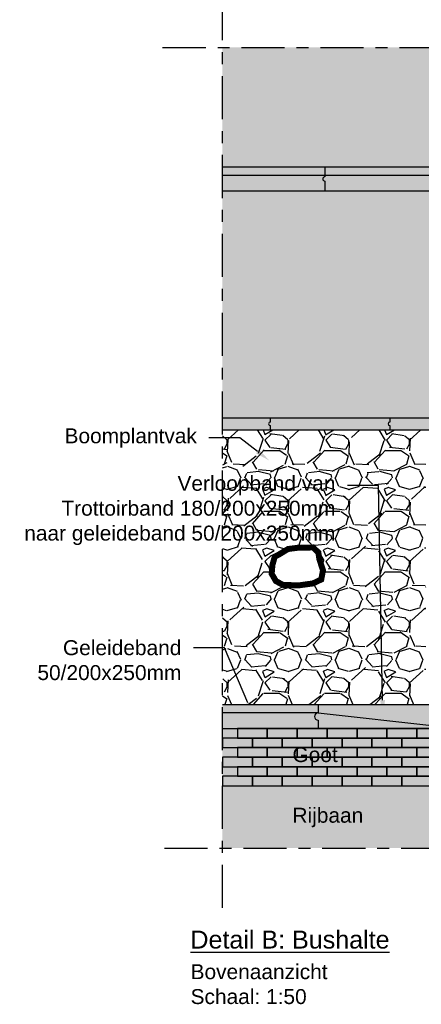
# Model space of a CAD drawing. Header units: metres. Extents: x 8 to 122, y -18 to 26.
# Tile 9 of 54: x 26 to 29.35, y -1.02 to 7.23. Entities that reach past the tile are written whole.
import ezdxf
from ezdxf import colors
from ezdxf.entities.mleader import LeaderData, LeaderLine
from ezdxf.math import Vec2, Vec3

# ---------------------------------------------------------------- set-up
doc = ezdxf.new("R2010")
doc.units = ezdxf.units.M
doc.linetypes.add('ACAD_ISO04W100', pattern=[30, 24, -3, 0, -3])
doc.layers.add('N-WE-AL-DETAIL-G', color=7, linetype='Continuous')
doc.layers.add('X-XX-AL-DETAIL-G', color=7, linetype='Continuous')
doc.layers.add('X-XX-AL-AANKLEDING-T25', color=7, linetype='Continuous', lineweight=25)
doc.layers.add('X-XX-AL-AANKLEDING-T30', color=7, linetype='Continuous', lineweight=30)
doc.styles.add('NLCS_ISO', font='arial.ttf')

msp = doc.modelspace()

# ---------------------------------------------------------------- hatches: boundary and pattern name
at = {"true_color": 0xb97150}
h = msp.add_hatch(color=13, dxfattribs=at)
h.dxf.hatch_style = 1
h.paths.add_polyline_path([(27.6924507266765, 1.292715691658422), (27.6924507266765, 0.812715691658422), (42.3924507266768, 0.8127156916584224), (42.3924507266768, 1.292715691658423)])
at = {"layer": 'N-WE-AL-DETAIL-G'}
h = msp.add_hatch(dxfattribs=at)
h.set_pattern_fill('AR-HBONE', color=251, scale=0.001, angle=45)
h.set_pattern_definition([(90, (0, -0.5090684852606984), (-0.1016, 0.1016), [0.3048, -0.1016]), (180, (0, -0.4074685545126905), (-0.1016, 0.1016), [0.3048, -0.1016])])
h.paths.add_polyline_path([(27.6924507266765, 6.992715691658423), (27.6924507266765, 5.992715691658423), (38.65513021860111, 5.992715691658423), (38.65513021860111, 6.292715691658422), (38.65513021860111, 6.592715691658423), (38.95513021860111, 6.592715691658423), (38.95513021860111, 6.89271569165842), (39.2551302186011, 6.89271569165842), (39.5551302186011, 6.89271569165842), (39.5551302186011, 6.592715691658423), (39.8551302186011, 6.592715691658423), (39.8551302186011, 6.292715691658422), (39.8551302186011, 5.992715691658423), (42.3924507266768, 5.992715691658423), (42.3924507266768, 6.992715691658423)])
h = msp.add_hatch(color=253, dxfattribs=at)
h.dxf.hatch_style = 1
h.paths.add_polyline_path([(27.6924507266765, 5.992715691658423), (42.3924507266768, 5.992715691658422), (42.3924507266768, 5.792715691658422), (27.6924507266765, 5.792715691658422)])
at = {"layer": 'N-WE-AL-DETAIL-G', "true_color": 0xcc6161}
h = msp.add_hatch(color=13, dxfattribs=at)
h.dxf.hatch_style = 1
h.paths.add_polyline_path([(27.6924507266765, 5.792715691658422), (42.3924507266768, 5.792715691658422), (42.3924507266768, 3.892715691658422), (27.6924507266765, 3.892715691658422)])
at = {"layer": 'N-WE-AL-DETAIL-G'}
h = msp.add_hatch(color=253, dxfattribs=at)
h.dxf.hatch_style = 1
h.paths.add_polyline_path([(27.6924507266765, 3.892715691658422), (42.3924507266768, 3.892715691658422), (42.3924507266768, 3.792715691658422), (27.6924507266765, 3.792715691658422)])
h = msp.add_hatch(color=253, dxfattribs=at)
h.dxf.hatch_style = 1
h.paths.add_polyline_path([(29.49245072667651, 1.492715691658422), (27.6924507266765, 1.492715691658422), (27.6924507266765, 1.292715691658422), (29.49245072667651, 1.292715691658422)])
h = msp.add_hatch(dxfattribs=at)
h.set_pattern_fill('AR-HBONE', color=251, scale=0.001, angle=90)
h.set_pattern_definition([(135, (29.77533237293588, 0.5995053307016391), (-0.1436840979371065, 8.798113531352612e-18), [0.3048, -0.1016]), (225, (29.70349037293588, 0.6713473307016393), (-0.1436840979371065, 2.300896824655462e-17), [0.3048, -0.1016])])
h.paths.add_polyline_path([(42.3924507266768, 0.2927156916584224), (42.39245072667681, 0.812715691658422), (27.6924507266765, 0.812715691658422), (27.6924507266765, 0.2927156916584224)])
at = {"layer": 'X-XX-AL-DETAIL-G'}
h = msp.add_hatch(dxfattribs=at)
h.set_pattern_fill('GRAVEL', color=253, scale=0.02)
h.set_pattern_definition([(228.0127875, (1.171324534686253, 12.5325678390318), (-4.064000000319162, -4.571999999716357), [0.068344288, -6.766096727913]), (184.969741, (1.125604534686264, 12.4817678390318), (6.095999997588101, 0.5080000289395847), [0.1172809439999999, -11.61080977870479]), (132.5104471, (1.008764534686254, 12.4716078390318), (5.080000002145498, -5.587999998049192), [0.08269630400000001, -8.186944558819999]), (267.273689, (0.810644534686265, 12.3446078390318), (0.508000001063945, 10.15999999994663), [0.1068009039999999, -10.57328748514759]), (292.83365418, (0.8055645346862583, 12.2379278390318), (-2.540000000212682, 6.095999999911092), [0.1047267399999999, -10.36796154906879]), (357.2736889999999, (0.8462045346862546, 12.1414078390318), (-10.15999999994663, 0.5080000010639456), [0.1068009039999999, -10.57328748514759]), (37.69424047, (0.9528845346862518, 12.1363278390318), (-6.603999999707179, -5.080000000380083), [0.141238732, -13.9826230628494]), (72.25532837, (1.064644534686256, 12.2226878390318), (3.556000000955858, 11.17599999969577), [0.133343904, -13.201051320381]), (121.42956562, (1.105284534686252, 12.3496878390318), (-4.064000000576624, 6.603999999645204), [0.1071626, -10.6091091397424]), (175.2363583, (1.049404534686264, 12.4411278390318), (5.587999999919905, -0.5080000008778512), [0.1223426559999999, -5.994787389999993]), (222.3974378, (0.9274845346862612, 12.4512878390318), (-6.095999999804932, -5.588000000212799), [0.158215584, -15.6633545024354]), (138.81407483, (1.313564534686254, 12.3395278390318), (-3.555999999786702, 3.048000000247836), [0.05400090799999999, -5.3461131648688]), (171.4692344, (1.272924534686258, 12.3750878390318), (6.604000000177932, -1.015999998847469), [0.102736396, -10.170927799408]), (225, (1.171324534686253, 12.3903278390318), (-7.105427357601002e-17, -0.5080000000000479), [0.071841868, -0.6465786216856]), (203.19859051, (1.135764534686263, 12.4512878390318), (2.540000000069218, 1.015999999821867), [0.03868826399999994, -3.830124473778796]), (291.80140949, (1.100204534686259, 12.4360478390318), (-0.5080000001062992, 1.523999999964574), [0.054713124, -2.680950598]), (30.96375653, (1.120524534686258, 12.3852478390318), (1.524000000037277, 1.015999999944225), [0.0888639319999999, -2.873259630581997]), (161.56505118, (1.196724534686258, 12.4309678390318), (1.016000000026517, -0.5079999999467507), [0.064257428, -1.5421796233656]), (16.389540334, (0.8055645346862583, 12.4360478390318), (5.080000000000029, 1.524000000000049), [0.09001760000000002, -8.911765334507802]), (70.34617594, (0.8919245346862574, 12.4614478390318), (-2.032000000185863, -5.587999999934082), [0.075519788, -7.476443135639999]), (293.19859051, (1.196724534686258, 12.5325678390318), (-1.015999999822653, 2.540000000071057), [0.07737601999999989, -3.791436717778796]), (343.6104596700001, (1.227204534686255, 12.4614478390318), (-5.080000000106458, 1.523999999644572), [0.0900175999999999, -8.911765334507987]), (339.44395478, (0.8055645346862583, 12.1210878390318), (-2.539999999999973, 1.016000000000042), [0.08680703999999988, -4.253546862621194]), (294.7751406, (0.886844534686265, 12.0906078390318), (-2.540000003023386, 5.587999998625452), [0.07273442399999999, -7.200718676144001]), (66.80140949, (1.201804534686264, 12.0245678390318), (1.01599999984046, 2.540000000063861), [0.07737602, -3.7914367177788]), (17.35402464, (1.232284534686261, 12.0956878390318), (-6.603999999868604, -2.032000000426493), [0.08515654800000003, -8.43047519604]), (69.44395478, (0.9528845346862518, 12.0245678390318), (-1.016000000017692, -2.539999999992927), [0.04340351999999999, -4.296950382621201]), (101.309932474, (1.171324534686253, 12.0245678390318), (-0.5080000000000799, 2.032000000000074), [0.02590292, -2.5643989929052]), (165.963756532, (1.16624453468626, 12.0499678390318), (1.523999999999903, -0.507999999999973), [0.10472674, -1.9898109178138]), (186.00900596, (1.064644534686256, 12.0753678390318), (5.079999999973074, 0.5080000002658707), [0.09705339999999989, -9.608272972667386]), (303.69006753, (1.120524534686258, 12.3395278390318), (-0.5080000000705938, 1.01599999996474), [0.073264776, -1.758355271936]), (353.15722659, (1.161164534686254, 12.2785678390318), (8.636000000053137, -1.015999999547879), [0.127911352, -12.6632018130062]), (60.9453959, (1.288164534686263, 12.2633278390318), (-2.032000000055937, -3.555999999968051), [0.052301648, -5.177878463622]), (90, (1.313564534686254, 12.3090478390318), (-0.508, 0.508), [0.03048, -0.4775199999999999]), (120.25643716, (1.054484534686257, 12.0906078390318), (2.031999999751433, -3.556000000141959), [0.070573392, -6.98678815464]), (48.01278749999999, (1.018924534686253, 12.1515678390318), (4.064000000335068, 4.571999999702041), [0.136688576, -6.697752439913]), (0, (1.110364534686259, 12.2531678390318), (0.508, 0.508), [0.13208, -0.37592]), (325.3048465, (1.24244453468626, 12.2531678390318), (5.080000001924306, -3.555999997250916), [0.080321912, -7.951863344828]), (254.0546040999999, (1.308484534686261, 12.2074478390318), (-0.5079999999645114, -2.032000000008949), [0.07396581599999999, -3.6243300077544]), (207.64597536, (1.288164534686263, 12.1363278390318), (-9.65200000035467, -5.079999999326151), [0.1204290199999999, -11.92249288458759]), (175.42607874, (1.181484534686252, 12.0804478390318), (-6.603999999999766, 0.5079999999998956), [0.127405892, -12.613169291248])])
h.paths.add_polyline_path([(27.6924507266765, 3.792715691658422), (29.39245072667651, 3.792715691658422), (29.39245072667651, 1.492715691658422), (27.6924507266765, 1.492715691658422)])
h.paths.add_polyline_path([(28.16721626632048, 2.750628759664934), (28.24036614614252, 2.79505551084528), (28.32929343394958, 2.806520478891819), (28.44977553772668, 2.807953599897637), (28.49423918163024, 2.766393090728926), (28.50284506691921, 2.709068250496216), (28.53296552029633, 2.617348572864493), (28.51862247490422, 2.539960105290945), (28.44834117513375, 2.506998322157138), (28.33359637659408, 2.491233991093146), (28.20163966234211, 2.494100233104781), (28.13996439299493, 2.525628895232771), (28.10410663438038, 2.587253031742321), (28.10984379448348, 2.660342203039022), (28.129924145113, 2.731998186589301)], flags=16)

# ---------------------------------------------------------------- linework, layer by layer
for points in [[(27.6924507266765, 5.992715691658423), (42.3924507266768, 5.992715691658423)], [(27.6924507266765, 5.792715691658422), (42.3924507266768, 5.792715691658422)], [(27.6924507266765, 3.892715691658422), (42.3924507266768, 3.892715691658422)], [(27.6924507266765, 3.792715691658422), (42.3924507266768, 3.792715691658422)]]:
    msp.add_lwpolyline(points)
at = {"layer": 'N-WE-AL-DETAIL-G', "linetype": 'ACAD_ISO04W100', "ltscale": 0.015}
for points in [[(27.6924507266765, -0.2072843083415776), (27.6924507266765, 7.492715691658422)], [(27.1924507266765, 6.992715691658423), (42.8924507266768, 6.992715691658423)], [(27.2071993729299, 0.2927156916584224), (42.8924507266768, 0.2927156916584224)]]:
    msp.add_lwpolyline(points, dxfattribs=at)
at = {"layer": 'N-WE-AL-DETAIL-G', "color": 252}
for points in [[(28.54935648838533, 5.992715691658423), (28.54935648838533, 5.910715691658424, 0.9999999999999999), (28.54935648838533, 5.874715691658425), (28.54935648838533, 5.792715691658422)], [(28.09245072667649, 3.892715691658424), (28.09245072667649, 3.857715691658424, 0.9999999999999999), (28.09245072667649, 3.827715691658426), (28.09245072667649, 3.792715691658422)], [(29.09245072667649, 3.892715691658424), (29.09245072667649, 3.857715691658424, 0.9999999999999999), (29.09245072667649, 3.827715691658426), (29.09245072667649, 3.792715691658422)], [(28.49245072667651, 1.492715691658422), (28.49245072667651, 1.422715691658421, 0.9999999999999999), (28.49245072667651, 1.362715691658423), (28.49245072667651, 1.292715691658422)]]:
    msp.add_lwpolyline(points, format="xyb", dxfattribs=at)
for points in [[(27.6924507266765, 5.922715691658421), (37.54935648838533, 5.922715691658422), (38.54935648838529, 5.792715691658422)], [(28.49245072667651, 1.422715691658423), (27.6924507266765, 1.422715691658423)], [(28.49245072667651, 1.422715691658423), (29.49245072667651, 1.312715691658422)]]:
    msp.add_lwpolyline(points, dxfattribs=at)
at = {"layer": 'N-WE-AL-DETAIL-G', "color": 251, "const_width": 0.05}
msp.add_lwpolyline([(28.16721626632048, 2.750628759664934), (28.24036614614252, 2.79505551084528), (28.32929343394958, 2.806520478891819), (28.44977553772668, 2.807953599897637), (28.49423918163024, 2.766393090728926), (28.50284506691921, 2.709068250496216), (28.53296552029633, 2.617348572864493), (28.51862247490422, 2.539960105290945), (28.44834117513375, 2.506998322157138), (28.33359637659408, 2.491233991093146), (28.20163966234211, 2.494100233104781), (28.13996439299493, 2.525628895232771), (28.10410663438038, 2.587253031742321), (28.10984379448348, 2.660342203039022), (28.129924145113, 2.731998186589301)], close=True, dxfattribs=at)
at = {"layer": 'N-WE-AL-DETAIL-G'}
for points in [[(27.6924507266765, 1.492715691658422), (29.49245072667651, 1.492715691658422)], [(27.6924507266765, 1.292715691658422), (42.3924507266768, 1.292715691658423)], [(27.6924507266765, 0.812715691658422), (42.3924507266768, 0.812715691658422)]]:
    msp.add_lwpolyline(points, dxfattribs=at)
at = {"layer": 'X-XX-AL-DETAIL-G', "color": 251}
for points in [[(27.8174507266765, 1.212715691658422), (28.0674507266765, 1.212715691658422), (28.0674507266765, 1.292715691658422), (27.8174507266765, 1.292715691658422)], [(28.0674507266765, 1.212715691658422), (28.3174507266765, 1.212715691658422), (28.3174507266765, 1.292715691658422), (28.0674507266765, 1.292715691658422)], [(28.3174507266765, 1.212715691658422), (28.5674507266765, 1.212715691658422), (28.5674507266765, 1.292715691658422), (28.3174507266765, 1.292715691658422)], [(28.5674507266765, 1.212715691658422), (28.8174507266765, 1.212715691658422), (28.8174507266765, 1.292715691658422), (28.5674507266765, 1.292715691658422)], [(28.8174507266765, 1.212715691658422), (29.0674507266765, 1.212715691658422), (29.0674507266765, 1.292715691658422), (28.8174507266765, 1.292715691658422)], [(29.0674507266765, 1.212715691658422), (29.3174507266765, 1.212715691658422), (29.3174507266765, 1.292715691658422), (29.0674507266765, 1.292715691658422)], [(29.3174507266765, 1.212715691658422), (29.5674507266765, 1.212715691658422), (29.5674507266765, 1.292715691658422), (29.3174507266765, 1.292715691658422)], [(27.6924507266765, 1.132715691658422), (27.9424507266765, 1.132715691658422), (27.9424507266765, 1.212715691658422), (27.6924507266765, 1.212715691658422)], [(27.9424507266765, 1.132715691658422), (28.1924507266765, 1.132715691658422), (28.1924507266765, 1.212715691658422), (27.9424507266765, 1.212715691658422)], [(28.1924507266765, 1.132715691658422), (28.4424507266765, 1.132715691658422), (28.4424507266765, 1.212715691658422), (28.1924507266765, 1.212715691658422)], [(28.4424507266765, 1.132715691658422), (28.6924507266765, 1.132715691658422), (28.6924507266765, 1.212715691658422), (28.4424507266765, 1.212715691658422)], [(28.6924507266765, 1.132715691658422), (28.9424507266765, 1.132715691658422), (28.9424507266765, 1.212715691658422), (28.6924507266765, 1.212715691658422)], [(28.9424507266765, 1.132715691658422), (29.1924507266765, 1.132715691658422), (29.1924507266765, 1.212715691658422), (28.9424507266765, 1.212715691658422)], [(29.1924507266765, 1.132715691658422), (29.4424507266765, 1.132715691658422), (29.4424507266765, 1.212715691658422), (29.1924507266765, 1.212715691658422)], [(27.8174507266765, 1.052715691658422), (28.0674507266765, 1.052715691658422), (28.0674507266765, 1.132715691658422), (27.8174507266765, 1.132715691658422)], [(28.0674507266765, 1.052715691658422), (28.3174507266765, 1.052715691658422), (28.3174507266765, 1.132715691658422), (28.0674507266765, 1.132715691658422)], [(28.3174507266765, 1.052715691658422), (28.5674507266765, 1.052715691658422), (28.5674507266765, 1.132715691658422), (28.3174507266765, 1.132715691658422)], [(28.5674507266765, 1.052715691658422), (28.8174507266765, 1.052715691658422), (28.8174507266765, 1.132715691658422), (28.5674507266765, 1.132715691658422)], [(28.8174507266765, 1.052715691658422), (29.0674507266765, 1.052715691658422), (29.0674507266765, 1.132715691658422), (28.8174507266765, 1.132715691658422)], [(29.0674507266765, 1.052715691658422), (29.3174507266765, 1.052715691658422), (29.3174507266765, 1.132715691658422), (29.0674507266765, 1.132715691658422)], [(29.3174507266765, 1.052715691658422), (29.5674507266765, 1.052715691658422), (29.5674507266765, 1.132715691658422), (29.3174507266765, 1.132715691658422)], [(27.6924507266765, 0.9727156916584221), (27.9424507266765, 0.9727156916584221), (27.9424507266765, 1.052715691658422), (27.6924507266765, 1.052715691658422)], [(27.9424507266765, 0.9727156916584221), (28.1924507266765, 0.9727156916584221), (28.1924507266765, 1.052715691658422), (27.9424507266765, 1.052715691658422)], [(28.1924507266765, 0.9727156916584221), (28.4424507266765, 0.9727156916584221), (28.4424507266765, 1.052715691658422), (28.1924507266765, 1.052715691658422)], [(28.4424507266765, 0.9727156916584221), (28.6924507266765, 0.9727156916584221), (28.6924507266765, 1.052715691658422), (28.4424507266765, 1.052715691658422)], [(28.6924507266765, 0.9727156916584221), (28.9424507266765, 0.9727156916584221), (28.9424507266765, 1.052715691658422), (28.6924507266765, 1.052715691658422)], [(28.9424507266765, 0.9727156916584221), (29.1924507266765, 0.9727156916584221), (29.1924507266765, 1.052715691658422), (28.9424507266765, 1.052715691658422)], [(29.1924507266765, 0.9727156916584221), (29.4424507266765, 0.9727156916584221), (29.4424507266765, 1.052715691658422), (29.1924507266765, 1.052715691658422)], [(27.8174507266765, 0.892715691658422), (28.0674507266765, 0.892715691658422), (28.0674507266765, 0.9727156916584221), (27.8174507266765, 0.9727156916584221)], [(28.0674507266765, 0.892715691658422), (28.3174507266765, 0.892715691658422), (28.3174507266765, 0.9727156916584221), (28.0674507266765, 0.9727156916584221)], [(28.3174507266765, 0.892715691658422), (28.5674507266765, 0.892715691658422), (28.5674507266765, 0.9727156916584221), (28.3174507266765, 0.9727156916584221)], [(28.5674507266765, 0.892715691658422), (28.8174507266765, 0.892715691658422), (28.8174507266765, 0.9727156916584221), (28.5674507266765, 0.9727156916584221)], [(28.8174507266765, 0.892715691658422), (29.0674507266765, 0.892715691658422), (29.0674507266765, 0.9727156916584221), (28.8174507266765, 0.9727156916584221)], [(29.0674507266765, 0.892715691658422), (29.3174507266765, 0.892715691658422), (29.3174507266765, 0.9727156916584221), (29.0674507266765, 0.9727156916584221)], [(29.3174507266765, 0.892715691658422), (29.5674507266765, 0.892715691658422), (29.5674507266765, 0.9727156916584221), (29.3174507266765, 0.9727156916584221)], [(27.6924507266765, 0.812715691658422), (27.9424507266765, 0.812715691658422), (27.9424507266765, 0.892715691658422), (27.6924507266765, 0.892715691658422)], [(27.9424507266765, 0.812715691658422), (28.1924507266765, 0.812715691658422), (28.1924507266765, 0.892715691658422), (27.9424507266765, 0.892715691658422)], [(28.1924507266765, 0.812715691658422), (28.4424507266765, 0.812715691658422), (28.4424507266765, 0.892715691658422), (28.1924507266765, 0.892715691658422)], [(28.4424507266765, 0.812715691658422), (28.6924507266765, 0.812715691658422), (28.6924507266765, 0.892715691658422), (28.4424507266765, 0.892715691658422)], [(28.6924507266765, 0.812715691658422), (28.9424507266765, 0.812715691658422), (28.9424507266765, 0.892715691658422), (28.6924507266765, 0.892715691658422)], [(28.9424507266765, 0.812715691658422), (29.1924507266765, 0.812715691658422), (29.1924507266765, 0.892715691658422), (28.9424507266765, 0.892715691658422)], [(29.1924507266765, 0.812715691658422), (29.4424507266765, 0.812715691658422), (29.4424507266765, 0.892715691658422), (29.1924507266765, 0.892715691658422)]]:
    msp.add_lwpolyline(points, close=True, dxfattribs=at)

# ---------------------------------------------------------------- texts
at = {"layer": 'X-XX-AL-AANKLEDING-T25', "style": 'NLCS_ISO'}
for s, p in [('Goot', (28.27761376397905, 1.012028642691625)), ('Rijbaan', (28.27761376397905, 0.504354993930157))]:
    msp.add_text(s, height=0.125, dxfattribs=at).set_placement(p)
at = {"layer": 'X-XX-AL-AANKLEDING-T25', "insert": (27.42585081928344, -0.6797667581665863), "char_height": 0.125, "width": 0.9756932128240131, "attachment_point": 1, "style": 'NLCS_ISO'}
msp.add_mtext('Bovenaanzicht\\PSchaal: 1:50', dxfattribs=at)
at = {"layer": 'X-XX-AL-AANKLEDING-T30', "style": 'NLCS_ISO'}
msp.add_text('%%UDetail B: Bushalte', height=0.15, dxfattribs=at).set_placement((27.42454368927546, -0.5485388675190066))

# ---------------------------------------------------------------- leaders
at = {"layer": 'X-XX-AL-AANKLEDING-T25'}
ml = msp.add_multileader_mtext('Standard', dxfattribs=at)
ml.set_content('Boomplantvak', color=256, style='NLCS_ISO')
ml.set_leader_properties()
ml.build(insert=Vec2(0, 0))
ml.multileader.update_dxf_attribs({"arrow_head_size": 0.125})
ctx = ml.context
ctx.base_point, ctx.char_height, ctx.arrow_head_size, ctx.landing_gap_size, ctx.plane_origin = Vec3(26.28529413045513, 3.725268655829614), 0.125, 0.125, 0.1, Vec3(29.08450808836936, 2.756944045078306)
ctx.text_align_type = 2
notes = []
notes.append((ctx, [(0, (1, 1, 0), (27.83771166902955, 3.725268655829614), (-1, 0), 0.2593070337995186, [(0, [(28.08411651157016, 3.535734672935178)], 0, [])])]))
ctx.mtext.insert, ctx.mtext.alignment, ctx.mtext.flow_direction = Vec3(27.47840463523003, 3.80512029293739), 3, 5
ml = msp.add_multileader_mtext('Standard', dxfattribs=at)
ml.set_content('Verloopband van\\PTrottoirband 180/200x250mm\\Pnaar geleideband 50/200x250mm', color=256, style='NLCS_ISO')
ml.set_leader_properties()
ml.build(insert=Vec2(0, 0))
ml.multileader.update_dxf_attribs({"arrow_head_size": 0.125})
ctx = ml.context
ctx.base_point, ctx.char_height, ctx.arrow_head_size, ctx.landing_gap_size, ctx.plane_origin = Vec3(25.95748185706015, 3.326667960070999), 0.125, 0.125, 0.1, Vec3(30.24271218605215, 0.6261293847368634)
ctx.text_align_type = 2
notes.append((ctx, [(0, (1, 1, 0), (28.99591576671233, 3.326667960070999), (-1, 0), 0.2593070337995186, [(0, [(29.03371675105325, 1.404920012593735)], 0, [])])]))
ctx.mtext.insert, ctx.mtext.alignment, ctx.mtext.flow_direction = Vec3(28.63660873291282, 3.407542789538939), 3, 5
ml = msp.add_multileader_mtext('Standard', dxfattribs=at)
ml.set_content('Geleideband \\P50/200x250mm', color=256, style='NLCS_ISO')
ml.set_leader_properties()
ml.build(insert=Vec2(0, 0))
ml.multileader.update_dxf_attribs({"arrow_head_size": 0.125})
ctx = ml.context
ctx.base_point, ctx.char_height, ctx.arrow_head_size, ctx.landing_gap_size, ctx.plane_origin = Vec3(26.06368196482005, 1.968162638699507), 0.125, 0.125, 0.1, Vec3(28.95498323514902, 0.6126707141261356)
ctx.text_align_type = 2
notes.append((ctx, [(0, (1, 1, 0), (27.7081868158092, 1.968162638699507), (-1, 0), 0.2593070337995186, [(0, [(27.95459165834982, 1.391461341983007)], 0, [])])]))
ctx.mtext.insert, ctx.mtext.alignment, ctx.mtext.flow_direction = Vec3(27.34887978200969, 2.031728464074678), 3, 5
for ctx, leaders in notes:
    for number, flags, end, landing, length, lines in leaders:
        leader = LeaderData()
        leader.index, (leader.has_last_leader_line, leader.has_dogleg_vector, leader.attachment_direction) = number, flags
        leader.last_leader_point, leader.dogleg_vector, leader.dogleg_length = Vec3(end), Vec3(landing), length
        for number, points, colour, breaks in lines:
            line = LeaderLine()
            line.index, line.vertices, line.color, line.breaks = number, Vec3.list(points), colors.encode_raw_color(colour), breaks
            leader.lines.append(line)
        ctx.leaders.append(leader)

doc.saveas('drawing.dxf')
